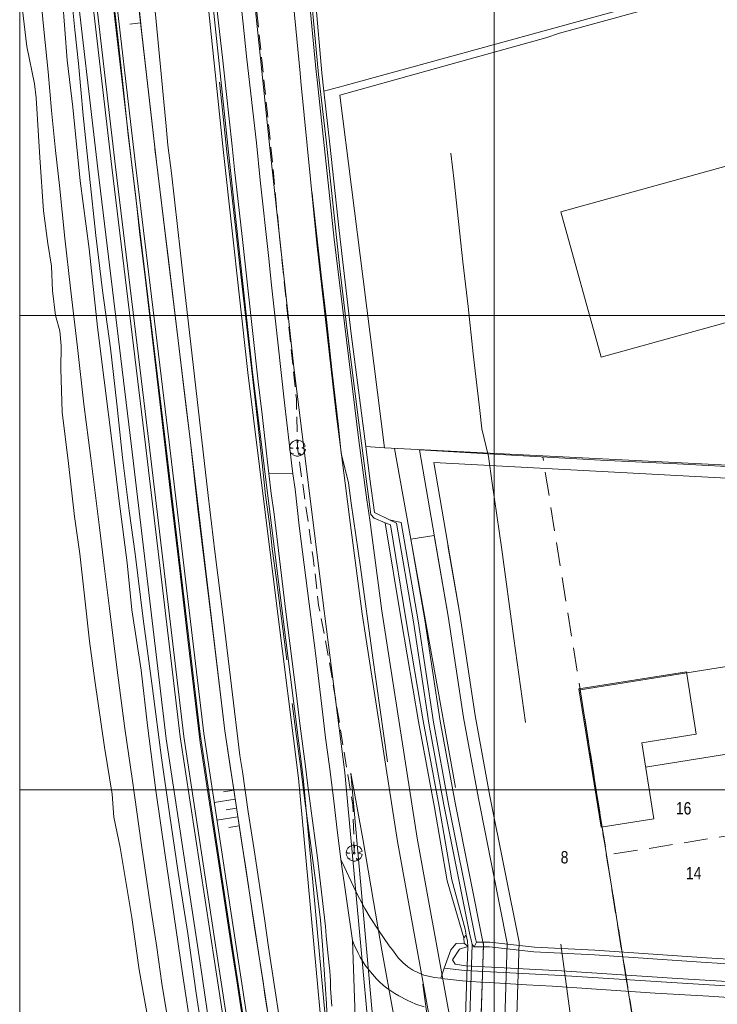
# Model space of a CAD drawing. Header units: metres. Extents: x 102313 to 104557, y 415820 to 422103.
# Tile 60 of 256: x 102600 to 102747, y 419455 to 419662. Entities that reach past the tile are written whole.
import ezdxf
from ezdxf.enums import TextEntityAlignment as Align

# ---------------------------------------------------------------- set-up
doc = ezdxf.new("R2010")
doc.units = ezdxf.units.M
doc.header["$MEASUREMENT"] = 0
for name, pattern in [('( Dashed )', [0.75, 0.5, -0.25]), ('DGN Style 2', [121.043411, 72.626047, -48.417365]), ('DGN Style 3', [169.460776, 121.043411, -48.417365]), ('DGN Style 4', [193.790502, 96.834729, -48.417365, 0.121043, -48.417365]), ('HIDDEN2', [4.7625, 3.175, -1.5875])]:
    doc.linetypes.add(name, pattern=pattern)
for name, color, linetype, lineweight in [('00-Beschermingszone binnenzijde', 41, 'Continuous', 0), ('00-Bouwgrens', 1, 'Continuous', 0), ('00-Coordinaten', 7, 'Continuous', 0), ('00-kavel', 52, 'Continuous', 0), ('00-Scheidingslijn- bh Saffier', 1, 'Continuous', 0), ('00-Taludlijn', 3, 'DGN Style 2', 0), ('00-tekst26', 7, 'Continuous', 0), ('00-Uitgiftegrens', 6, 'Continuous', 0), ('00-Water', 4, 'Continuous', 0), ('Hek', 30, 'DGN Style 4', 0), ('Hoofdgebouw', 1, 'Continuous', 0), ('N-BEPLANTING VERWIJDEREN', 104, 'Continuous', 0), ('N-ONTWERP', 2, 'Continuous', 0), ('N-ONTWERP-FIETSPAD', 30, 'Continuous', 0), ('N-ONTWERP-TALUD', 3, 'Continuous', 0), ('N-ONTWERP-WEG', 30, 'Continuous', 0), ('Oever_slootkant', 92, 'Continuous', 0), ('Rijbaan', 7, 'Continuous', 0), ('Terrein_groenvoorziening', 3, 'Continuous', 0), ('Terrein_onbegroeid', 94, 'Continuous', 0), ('Terrein_weiland', 3, 'Continuous', 0), ('water', 2, 'Continuous', 0), ('Wegmarkering', 7, 'DGN Style 2', 0)]:
    doc.layers.add(name, color=color, linetype=linetype, lineweight=lineweight)
doc.styles.add('Style-WORKING', font='WORKING.shx')

# ---------------------------------------------------------------- blocks, each defined once
blk = doc.blocks.new('SBMK')
at = {"color": 0, "flags": 128}
for points in [[(-13.9, 9.6), (-11.1, 9), (-12.1, 11.8)], [(-1.8, 16.8), (0, 9.2), (1.6, 16.8)], [(16.8, 0.4), (11.4, -0.7), (16.8, -1.2)], [(-15, -7.8), (-10.4, -4.4), (-15.9, -5.8)], [(4.2, -16.3), (0.6, -8.8), (-3.2, -16.6)]]:
    blk.add_lwpolyline(points, dxfattribs=at)
blk.add_lwpolyline([(-1.9, 0, 1), (1.8, 0, 1), (-1.9, 0)], format="xyb", dxfattribs=at)
at = {"color": 0}
for start, end in [(145.4075, 200.2477), (95.8899, 135.5711), (1.3252, 84.4398), (207.5009, 259.3455), (284.6649, 356.0474)]:
    blk.add_arc((0, 0), 16.9, start, end, dxfattribs=at)

msp = doc.modelspace()

# ---------------------------------------------------------------- linework, layer by layer
at = {"layer": '00-Beschermingszone binnenzijde', "linetype": 'DGN Style 3', "flags": 128}
msp.add_lwpolyline([(102644.854, 420019.69), (102645.173, 420023.206), (102645.847, 420027.05), (102647.422, 420032.669), (102671.307, 420150.273), (102674.341, 420161.912), (102674.149, 420165.528), (102674.063, 420168.714), (102674.065, 420174.727), (102674.658, 420181.775), (102675.043, 420184.864), (102675.311, 420186.596), (102675.666, 420189.693), (102676.377, 420193.111), (102677.025, 420196.703), (102678.83, 420202.966), (102681.122, 420211.251), (102681.5, 420212.448), (102681.933, 420213.341), (102682.285, 420213.765), (102682.754, 420214.147), (102683.287, 420214.426), (102683.865, 420214.594), (102684.503, 420214.647), (102685.402, 420214.715), (102685.836, 420219.061), (102684.533, 420219.366), (102684.189, 420219.545), (102683.9, 420219.805), (102683.682, 420220.13), (102683.551, 420220.498), (102683.333, 420222.745), (102683.198, 420223.758), (102685.631, 420228.566), (102691.351, 420227.17), (102716.166, 420220.852), (102712.748, 420186.701), (102705.573, 420186.157), (102705.316, 420184.923), (102705.049, 420182.594), (102704.758, 420180.712), (102704.502, 420178.658), (102704.065, 420173.463), (102704.063, 420169.116), (102704.128, 420166.727), (102704.545, 420158.849), (102700.544, 420143.499), (102676.604, 420025.626), (102675.138, 420020.394), (102674.945, 420019.297), (102675.34, 420013.32), (102676.135, 420001.195), (102677.636, 419993.13), (102679.186, 419983.835), (102680.252, 419976.214), (102680.114, 419972.658), (102680.205, 419968.375), (102680.342, 419965.521), (102680.754, 419958.175), (102681.136, 419953.214), (102681.957, 419945.826), (102683.041, 419937.572), (102684.054, 419927.345), (102684.274, 419923.806), (102684.623, 419915.724), (102684.859, 419902.964), (102684.845, 419899.786), (102684.812, 419897.708), (102684.696, 419895.257), (102684.716, 419892.427), (102684.34, 419886.764), (102683.989, 419882.29), (102683.613, 419878.229), (102683.115, 419874.155), (102681.291, 419857.602), (102680.735, 419851.881), (102680.059, 419843.707), (102678.031, 419814.15), (102678.812, 419799.899), (102678.125, 419797.626), (102678.794, 419779.932), (102679.15, 419772.025), (102679.51, 419766.527), (102679.772, 419760.537), (102680.255, 419754.038), (102682.283, 419720.512), (102683.705, 419703.802), (102684.272, 419691.716), (102685.027, 419684.945), (102686.162, 419675.507), (102688.894, 419651.771), (102689.917, 419642.546), (102691.553, 419628.331), (102693.444, 419611.332), (102694.565, 419601.882), (102695.622, 419591.913), (102696.991, 419579.964), (102697.408, 419576.131), (102698.805, 419570.27), (102699.573, 419564.654), (102701.541, 419551.142), (102704.13, 419531.912), (102706.757, 419513.327), (102707.817, 419513.471), (102715.997, 419453.382), (102718.718, 419435.599), (102722.857, 419409.807), (102735.607, 419350.747), (102742.804, 419309.851), (102737.67, 419310.391), (102739.346, 419302.081), (102741.222, 419292.129), (102743.626, 419279.84), (102743.035, 419276.916), (102743.083, 419276.359), (102743.231, 419272.666), (102744.124, 419268.485), (102745.217, 419261.751), (102745.695, 419259.259), (102723.017, 419254.957), (102716.243, 419253.55), (102715.673, 419256.525), (102714.631, 419262.944), (102713.234, 419269.482), (102713.244, 419271.738), (102713.135, 419274.469), (102713.022, 419275.777), (102712.919, 419279.34), (102713.039, 419279.934), (102711.76, 419286.471), (102709.901, 419296.336), (102706.759, 419311.907), (102705.592, 419316.901), (102703.849, 419326.29), (102701.522, 419337.701), (102701.333, 419338.155), (102701.131, 419338.963), (102701.088, 419339.795), (102701.206, 419340.62), (102701.477, 419341.406), (102701.895, 419342.128), (102702.44, 419342.755), (102703.097, 419343.268), (102703.839, 419343.644), (102704.64, 419343.873), (102705.471, 419343.944), (102706.36, 419343.85), (102706.161, 419344.98), (102693.363, 419404.261), (102689.08, 419430.954), (102686.305, 419449.089), (102682.138, 419479.698), (102681.182, 419479.568), (102679.249, 419493.587), (102678.342, 419500), (102674.411, 419527.812), (102671.831, 419546.978), (102669.867, 419560.46), (102669.281, 419564.747), (102667.788, 419571.01), (102667.176, 419576.634), (102665.802, 419588.625), (102664.752, 419598.534), (102663.64, 419607.906), (102661.743, 419624.957), (102660.106, 419639.179), (102659.084, 419648.403), (102656.367, 419672.001), (102655.226, 419681.492), (102654.35, 419689.348), (102653.764, 419701.826), (102652.359, 419718.335), (102650.323, 419752.019), (102649.82, 419758.768), (102649.553, 419764.893), (102649.195, 419770.37), (102648.819, 419778.689), (102648.055, 419798.892), (102648.096, 419800.977), (102648.053, 419801.338), (102648.096, 419801.971), (102648.568, 419803.531), (102647.975, 419814.357), (102650.144, 419845.971), (102650.855, 419854.566), (102651.45, 419860.695), (102653.315, 419877.618), (102653.781, 419881.432), (102654.097, 419884.845), (102654.417, 419888.931), (102654.709, 419893.317), (102654.691, 419895.856), (102654.823, 419898.654), (102654.846, 419900.094), (102654.858, 419902.754), (102654.635, 419914.799), (102654.314, 419922.231), (102654.146, 419924.938), (102653.235, 419934.139), (102652.174, 419942.215), (102651.264, 419950.405), (102650.819, 419956.181), (102650.382, 419963.964), (102650.22, 419967.34), (102650.101, 419972.92), (102650.171, 419974.707), (102649.53, 419979.289), (102648.091, 419987.918), (102646.316, 419997.455), (102645.404, 420011.356), (102644.854, 420019.69)], close=True, dxfattribs=at)
at = {"layer": '00-Bouwgrens'}
for p, q in [((102771.626, 419564.503), (102687.265, 419568.992)), ((102988.842, 419564.336), (102718.109, 419521.125)), ((102980.782, 419544.538), (102731.931, 419504.819)), ((102717.868, 419521.299), (102740.522, 419524.915)), ((102740.522, 419524.915), (102742.624, 419511.741)), ((102722.544, 419492.131), (102717.868, 419521.299)), ((102718.109, 419521.125), (102735.534, 419411.947)), ((102742.624, 419511.741), (102731.12, 419509.905)), ((102731.12, 419509.905), (102733.673, 419493.908)), ((102733.673, 419493.908), (102722.544, 419492.131)), ((102704.666, 419449.463), (102705.279, 419467.876)), ((102704.666, 419449.463), (102705.279, 419467.876))]:
    msp.add_line(p, q, dxfattribs=at)
at = {"layer": '00-Bouwgrens', "flags": 128}
for points in [[(102705.279, 419467.876), (102699.136, 419498.689), (102696.031, 419515.708), (102692.777, 419537.042), (102687.265, 419568.992)], [(102705.279, 419467.876), (102699.136, 419498.689), (102696.031, 419515.708), (102692.777, 419537.042), (102690.274, 419551.551)]]:
    msp.add_lwpolyline(points, dxfattribs=at)
at = {"layer": '00-Coordinaten'}
for p, q in [((102600, 420000), (102600, 417600)), ((102700, 420000), (102700, 417600)), ((104100, 419600), (102600, 419600)), ((104100, 419500), (102600, 419500))]:
    msp.add_line(p, q, dxfattribs=at)
at = {"layer": '00-kavel', "flags": 128}
msp.add_lwpolyline([(102754.243, 419567.909), (102738.559, 419568.714), (102722.414, 419569.543), (102699.947, 419570.795), (102684.266, 419571.668), (102690.31, 419536.641), (102693.565, 419515.295), (102696.68, 419498.221), (102702.771, 419467.67), (102702.158, 419449.257)], dxfattribs=at)
at = {"layer": '00-Scheidingslijn- bh Saffier', "linetype": '( Dashed )', "ltscale": 10}
for p, q in [((102736.516, 419406.52), (102710.272, 419570.161)), ((102736.516, 419406.52), (102712.723, 419554.882)), ((102736.256, 419407.423), (102722.951, 419490.785)), ((102752.413, 419490.853), (102723.729, 419486.253))]:
    msp.add_line(p, q, dxfattribs=at)
at = {"layer": '00-Taludlijn'}
for p, q in [((102679.035, 419571.964), (102697.766, 419467.603)), ((102697.766, 419467.603), (102697.129, 419448.472))]:
    msp.add_line(p, q, dxfattribs=at)
at = {"layer": '00-Uitgiftegrens', "flags": 128}
msp.add_lwpolyline([(102704.23, 419414.567), (102698.981, 419439.646), (102697.141, 419448.844), (102697.755, 419467.259), (102691.769, 419497.283), (102688.633, 419514.469), (102685.374, 419535.839), (102682.434, 419552.877), (102687.372, 419553.665), (102690.31, 419536.641), (102693.565, 419515.295), (102696.68, 419498.221), (102702.771, 419467.67), (102702.158, 419449.257), (102703.88, 419440.648), (102709.114, 419415.64), (102713.115, 419398.242), (102708.166, 419397.452), (102704.23, 419414.567)], close=True, dxfattribs=at)
at = {"layer": '00-Water'}
for p, q in [((102695.359, 419467.429), (102694.73, 419448.552)), ((102694.486, 419466.971), (102693.923, 419450.091))]:
    msp.add_line(p, q, dxfattribs=at)
at = {"layer": 'Hek', "flags": 128}
for points in [[(102652.984, 419552.981), (102652.631, 419556.064), (102651.84, 419562.135), (102651.095, 419568.916), (102650.206, 419577.343), (102648.832, 419588.979), (102646.319, 419611.061), (102645.648, 419617.34), (102644.304, 419629.185), (102643.66, 419634.542), (102642.64, 419644.63), (102639.339, 419674.152), (102637.88, 419687.96), (102637.033, 419695.549), (102636.435, 419700), (102635.97, 419704.324), (102635.323, 419711.914), (102634.884, 419719.414), (102633.384, 419741.2), (102632.529, 419754.831), (102631.64, 419767.778), (102631.494, 419774.414), (102631.21, 419783.163), (102630.867, 419798.041), (102630.845, 419805.836), (102630.971, 419813.215), (102631.455, 419821.007), (102631.998, 419828.503), (102632.538, 419835.373), (102634.135, 419851.61), (102635.636, 419866.42), (102636.326, 419873.646), (102637.524, 419887.565), (102637.823, 419893.752), (102637.976, 419900.803), (102637.981, 419907.795), (102637.804, 419914.282), (102637.565, 419920.055), (102637.151, 419926.573), (102635.818, 419939.939), (102635.167, 419946.815), (102634.074, 419958.998)], [(102656.318, 419527.437), (102654.154, 419544.309), (102653.227, 419550.854), (102652.984, 419552.981)], [(102665.115, 419421.792), (102665.04, 419428.487), (102664.905, 419449.433), (102664.649, 419454.879), (102663.841, 419467.287), (102663.376, 419472.525), (102662.616, 419478.834), (102660.916, 419491.423), (102660.096, 419497.673), (102659.248, 419504.488), (102658.193, 419512.345), (102656.318, 419527.437)]]:
    msp.add_lwpolyline(points, dxfattribs=at)
at = {"layer": 'Hoofdgebouw', "flags": 128}
msp.add_lwpolyline([(102864.713, 419627.352), (102866.066, 419629.732), (102865.823, 419630.728), (102868.976, 419631.604), (102880.958, 419634.919), (102880.769, 419635.524), (102879.392, 419635.195), (102875.699, 419648.626), (102877.066, 419648.99), (102871.103, 419670.428), (102851.763, 419665.085), (102853.078, 419660.314), (102714.058, 419621.853), (102722.547, 419591.232), (102861.574, 419629.712), (102862.727, 419625.542), (102863.342, 419625.72), (102863.187, 419626.281)], dxfattribs=at)
at = {"layer": 'N-BEPLANTING VERWIJDEREN', "linetype": 'HIDDEN2', "flags": 128}
msp.add_lwpolyline([(102641.371, 419787.425), (102642.202, 419763.638), (102642.955, 419752.488), (102643.859, 419741.79), (102644.539, 419732.05), (102645.216, 419719.468), (102647.218, 419694.267), (102648.122, 419681.536), (102652.936, 419635.85), (102654.818, 419615.961), (102658.333, 419582.447), (102658.558, 419572.051), (102661.871, 419548.923), (102662.999, 419538.942), (102665.258, 419527.265), (102670.224, 419496.773), (102670.525, 419486.678)], dxfattribs=at)
at = {"layer": 'N-ONTWERP', "ltscale": 0.1, "flags": 128}
for points in [[(102655.184, 419434.419), (102650.566, 419464.429), (102643.257, 419512.466), (102635.947, 419573.861), (102628.868, 419632.4), (102623.9, 419675.255), (102619.716, 419714.549), (102617.816, 419739.7), (102616.457, 419765.859), (102616.088, 419781.541), (102615.802, 419802.102), (102616.219, 419820.398), (102617.287, 419838.036), (102618.682, 419855.465), (102620.114, 419868.43), (102622.045, 419883.336), (102622.723, 419896.861), (102622.79, 419910.339), (102621.995, 419930.218), (102619.785, 419946.89), (102618.172, 419959.324), (102616.188, 419976.341), (102615.308, 419991.134)], [(102653.869, 419413.376), (102646.118, 419463.748), (102638.797, 419511.861), (102631.479, 419573.325), (102624.399, 419631.871), (102619.428, 419674.758), (102615.234, 419714.141), (102613.325, 419739.414), (102611.96, 419765.689), (102611.589, 419781.457), (102611.301, 419802.122), (102611.722, 419820.585), (102612.798, 419838.352), (102614.202, 419855.892), (102615.651, 419869.015), (102617.554, 419883.735), (102618.223, 419896.932), (102618.29, 419910.26), (102617.507, 419929.832), (102615.323, 419946.305), (102613.706, 419958.774), (102611.02, 419975.8), (102608.79, 419985.861)], [(102634.022, 419960.655), (102634.976, 419947.502), (102636.485, 419931.36), (102637.424, 419917.735), (102637.613, 419900.46), (102636.356, 419882.685), (102634.288, 419863.219), (102632.22, 419844.927), (102630.827, 419830.505), (102629.81, 419810.094), (102630.043, 419790.697), (102630.828, 419772.022), (102632.593, 419744.806), (102634.565, 419719.043), (102637.264, 419689.022), (102642.987, 419634.34), (102648.078, 419587.971), (102654.21, 419538.717), (102658.776, 419502.506)], [(102659.26, 419649.359), (102659.092, 419651.058), (102655.407, 419689.526), (102653.268, 419712.4), (102651.49, 419735.608), (102650.371, 419751.569), (102649.129, 419771.714), (102648.262, 419787.201), (102647.759, 419798.229), (102647.484, 419808.349), (102647.577, 419816.655)], [(102662.693, 419649.7), (102662.526, 419651.393), (102658.842, 419689.851), (102656.706, 419712.692), (102654.931, 419735.86), (102653.814, 419751.796), (102652.573, 419771.917), (102651.708, 419787.376), (102651.207, 419798.355), (102650.934, 419808.377), (102651.027, 419816.616)], [(102606.279, 419728.986), (102607.266, 419713.416), (102611.476, 419673.873), (102616.455, 419630.93), (102623.536, 419572.372), (102630.869, 419510.786), (102638.21, 419462.538), (102642.514, 419432.76)], [(102678.792, 419452.763), (102676.331, 419466.191), (102674.598, 419476.454), (102672.359, 419489.716), (102669.812, 419503.526)]]:
    msp.add_lwpolyline(points, dxfattribs=at)
at = {"layer": 'N-ONTWERP', "ltscale": 0.01, "flags": 128}
for points in [[(102655.184, 419434.419), (102650.566, 419464.429), (102643.257, 419512.466), (102635.947, 419573.861), (102628.868, 419632.4), (102623.9, 419675.255), (102619.716, 419714.549), (102617.816, 419739.7), (102616.457, 419765.859), (102616.088, 419781.541), (102615.802, 419802.102), (102616.219, 419820.398), (102617.287, 419838.036), (102618.682, 419855.465), (102620.114, 419868.43), (102622.045, 419883.336), (102622.723, 419896.861), (102622.79, 419910.339), (102621.995, 419930.218), (102619.785, 419946.89), (102618.172, 419959.324), (102616.188, 419976.341), (102615.308, 419991.134)], [(102653.869, 419413.376), (102646.118, 419463.748), (102638.797, 419511.861), (102631.479, 419573.325), (102624.399, 419631.871), (102619.428, 419674.758), (102615.234, 419714.141), (102613.325, 419739.414), (102611.96, 419765.689), (102611.589, 419781.457), (102611.301, 419802.122), (102611.722, 419820.585), (102612.798, 419838.352), (102614.202, 419855.892), (102615.651, 419869.015), (102617.554, 419883.735), (102618.223, 419896.932), (102618.29, 419910.26), (102617.507, 419929.832), (102615.323, 419946.305), (102613.706, 419958.774), (102611.02, 419975.8), (102608.79, 419985.861)], [(102634.022, 419960.655), (102634.976, 419947.502), (102636.485, 419931.36), (102637.424, 419917.735), (102637.613, 419900.46), (102636.356, 419882.685), (102634.288, 419863.219), (102632.22, 419844.927), (102630.827, 419830.505), (102629.81, 419810.094), (102630.043, 419790.697), (102630.828, 419772.022), (102632.593, 419744.806), (102634.565, 419719.043), (102637.264, 419689.022), (102642.987, 419634.34), (102648.078, 419587.971), (102654.21, 419538.717), (102658.776, 419502.506)], [(102659.26, 419649.359), (102659.092, 419651.058), (102655.407, 419689.526), (102653.268, 419712.4), (102651.49, 419735.608), (102650.371, 419751.569), (102649.129, 419771.714), (102648.262, 419787.201), (102647.759, 419798.229), (102647.484, 419808.349), (102647.577, 419816.655)], [(102662.693, 419649.7), (102662.526, 419651.393), (102658.842, 419689.851), (102656.706, 419712.692), (102654.931, 419735.86), (102653.814, 419751.796), (102652.573, 419771.917), (102651.708, 419787.376), (102651.207, 419798.355), (102650.934, 419808.377), (102651.027, 419816.616)], [(102606.279, 419728.986), (102607.266, 419713.416), (102611.476, 419673.873), (102616.455, 419630.93), (102623.536, 419572.372), (102630.869, 419510.786), (102638.21, 419462.538), (102642.514, 419432.76)], [(102678.792, 419452.763), (102676.331, 419466.191), (102674.598, 419476.454), (102672.359, 419489.716), (102669.812, 419503.526)]]:
    msp.add_lwpolyline(points, dxfattribs=at)
at = {"layer": 'N-ONTWERP', "ltscale": 0.1, "flags": 128}
for points in [[(102614.458, 419674.205), (102619.434, 419631.283), (102626.515, 419572.729), (102633.842, 419511.19), (102641.175, 419462.992), (102648.927, 419412.616, 0.0440912), (102653.125, 419395.521), (102663.624, 419364.764, -0.0803752), (102666.249, 419349.334), (102666.452, 419324.383)], [(102659.26, 419649.359), (102662.618, 419615.255), (102666.697, 419579.339), (102668.588, 419564.659), (102669.666, 419556.357), (102672.165, 419537.155), (102679.634, 419489.152), (102686.17, 419453.114), (102689.263, 419437.656), (102694.541, 419412.439), (102699.854, 419389.335, 0.2018424), (102702.122, 419386.188), (102707.135, 419383.127)], [(102662.693, 419649.7), (102666.253, 419616.098), (102671.456, 419573.648), (102673.157, 419561.152), (102673.823, 419556.957), (102676.323, 419537.749), (102683.776, 419489.85), (102690.296, 419453.9), (102693.378, 419438.499), (102698.643, 419413.34), (102704.868, 419386.274, 0.3973212), (102710.577, 419382.465), (102720.645, 419384.173)], [(102683.214, 419377.088), (102679.758, 419398.049, -0.0178115), (102678.041, 419411.415), (102669.812, 419503.526)], [(102673.455, 419369.887), (102669.102, 419396.292, -0.0178115), (102667.287, 419410.421), (102658.776, 419502.506)]]:
    msp.add_lwpolyline(points, format="xyb", dxfattribs=at)
at = {"layer": 'N-ONTWERP', "ltscale": 0.01, "flags": 128}
for points in [[(102614.458, 419674.205), (102619.434, 419631.283), (102626.515, 419572.729), (102633.842, 419511.19), (102641.175, 419462.992), (102648.927, 419412.616, 0.0440912), (102653.125, 419395.521), (102663.624, 419364.764, -0.0803752), (102666.249, 419349.334), (102666.452, 419324.383)], [(102659.26, 419649.359), (102662.618, 419615.255), (102666.697, 419579.339), (102668.588, 419564.659), (102669.666, 419556.357), (102672.165, 419537.155), (102679.634, 419489.152), (102686.17, 419453.114), (102689.263, 419437.656), (102694.541, 419412.439), (102699.854, 419389.335, 0.2018424), (102702.122, 419386.188), (102707.135, 419383.127)], [(102662.693, 419649.7), (102666.253, 419616.098), (102671.456, 419573.648), (102673.157, 419561.152), (102673.823, 419556.957), (102676.323, 419537.749), (102683.776, 419489.85), (102690.296, 419453.9), (102693.378, 419438.499), (102698.643, 419413.34), (102704.868, 419386.274, 0.3973212), (102710.577, 419382.465), (102720.645, 419384.173)], [(102683.214, 419377.088), (102679.758, 419398.049, -0.0178115), (102678.041, 419411.415), (102669.812, 419503.526)], [(102673.455, 419369.887), (102669.102, 419396.292, -0.0178115), (102667.287, 419410.421), (102658.776, 419502.506)]]:
    msp.add_lwpolyline(points, format="xyb", dxfattribs=at)
at = {"layer": 'N-ONTWERP-FIETSPAD', "ltscale": 0.1, "flags": 128}
for points in [[(102615.204, 419674.288), (102620.179, 419631.371), (102627.259, 419572.819), (102634.585, 419511.29), (102641.917, 419463.106), (102649.669, 419412.73)], [(102615.204, 419674.288), (102620.179, 419631.371), (102627.259, 419572.819), (102634.585, 419511.29), (102641.917, 419463.106), (102649.669, 419412.73)], [(102618.682, 419674.675), (102623.654, 419631.783), (102630.734, 419573.236), (102638.054, 419511.761), (102645.376, 419463.635), (102653.128, 419413.262)], [(102618.682, 419674.675), (102623.654, 419631.783), (102630.734, 419573.236), (102638.054, 419511.761), (102645.376, 419463.635), (102653.128, 419413.262)]]:
    msp.add_lwpolyline(points, dxfattribs=at)
at = {"layer": 'N-ONTWERP-TALUD', "ltscale": 0.1}
for p, q in [((102625.472, 419661.699), (102623.237, 419661.439)), ((102645.138, 419499.927), (102642.929, 419499.575)), ((102645.423, 419498.056), (102641.004, 419497.358)), ((102645.993, 419494.313), (102641.571, 419493.63)), ((102645.708, 419496.184), (102643.498, 419495.839)), ((102646.278, 419492.441), (102644.066, 419492.104))]:
    msp.add_line(p, q, dxfattribs=at)
at = {"layer": 'N-ONTWERP-WEG', "ltscale": 0.1, "flags": 128}
for points in [[(102635.02, 419960.709), (102635.972, 419947.584), (102637.482, 419931.441), (102638.424, 419917.775), (102638.613, 419900.431), (102637.353, 419882.597), (102635.282, 419863.11), (102633.214, 419844.822), (102631.824, 419830.432), (102630.81, 419810.075), (102631.042, 419790.724), (102631.826, 419772.075), (102633.59, 419744.876), (102635.562, 419719.126), (102638.259, 419689.119), (102643.982, 419634.447), (102649.071, 419588.088), (102655.202, 419538.841), (102659.772, 419502.598)], [(102643.807, 419961.181), (102644.743, 419948.312), (102646.254, 419932.153), (102647.22, 419918.125), (102647.416, 419900.168), (102646.12, 419881.822), (102644.03, 419862.15), (102641.967, 419843.905), (102640.603, 419829.79), (102639.613, 419809.909), (102639.84, 419790.962), (102640.615, 419772.545), (102642.368, 419745.497), (102644.331, 419719.856), (102647.018, 419689.971), (102652.732, 419635.385), (102657.812, 419589.111), (102663.934, 419539.935), (102668.503, 419503.699)]]:
    msp.add_lwpolyline(points, dxfattribs=at)
at = {"layer": 'N-ONTWERP-WEG', "ltscale": 0.01, "flags": 128}
for points in [[(102635.02, 419960.709), (102635.972, 419947.584), (102637.482, 419931.441), (102638.424, 419917.775), (102638.613, 419900.431), (102637.353, 419882.597), (102635.282, 419863.11), (102633.214, 419844.822), (102631.824, 419830.432), (102630.81, 419810.075), (102631.042, 419790.724), (102631.826, 419772.075), (102633.59, 419744.876), (102635.562, 419719.126), (102638.259, 419689.119), (102643.982, 419634.447), (102649.071, 419588.088), (102655.202, 419538.841), (102659.772, 419502.598)], [(102643.807, 419961.181), (102644.743, 419948.312), (102646.254, 419932.153), (102647.22, 419918.125), (102647.416, 419900.168), (102646.12, 419881.822), (102644.03, 419862.15), (102641.967, 419843.905), (102640.603, 419829.79), (102639.613, 419809.909), (102639.84, 419790.962), (102640.615, 419772.545), (102642.368, 419745.497), (102644.331, 419719.856), (102647.018, 419689.971), (102652.732, 419635.385), (102657.812, 419589.111), (102663.934, 419539.935), (102668.503, 419503.699)]]:
    msp.add_lwpolyline(points, dxfattribs=at)
at = {"layer": 'N-ONTWERP-WEG', "ltscale": 0.1, "flags": 128}
for points in [[(102673.29, 419377.038), (102670.088, 419396.455, -0.0178115), (102668.282, 419410.513), (102659.772, 419502.598)], [(102682.227, 419376.925), (102678.771, 419397.887, -0.0178115), (102677.045, 419411.323), (102668.503, 419503.699)]]:
    msp.add_lwpolyline(points, format="xyb", dxfattribs=at)
at = {"layer": 'N-ONTWERP-WEG', "ltscale": 0.01, "flags": 128}
for points in [[(102673.29, 419377.038), (102670.088, 419396.455, -0.0178115), (102668.282, 419410.513), (102659.772, 419502.598)], [(102682.227, 419376.925), (102678.771, 419397.887, -0.0178115), (102677.045, 419411.323), (102668.503, 419503.699)]]:
    msp.add_lwpolyline(points, format="xyb", dxfattribs=at)
at = {"layer": 'Oever_slootkant', "flags": 128}
for points in [[(102693.598, 419468.85), (102690.088, 419480.851), (102687.432, 419496.309), (102684.067, 419514.426), (102680.499, 419535.474), (102677.044, 419556.322)], [(102694.146, 419469.383), (102693.598, 419468.85)], [(102689.473, 419462.463), (102690.885, 419466.301), (102692.025, 419467.618), (102693.685, 419467.678)], [(102693.685, 419467.678), (102693.598, 419468.85)], [(102694.486, 419466.971), (102693.685, 419467.678)], [(102696.268, 419467.895), (102695.823, 419466.907)], [(102689.473, 419462.463), (102693.849, 419461.945), (102714.123, 419460.901), (102737.48, 419459.374), (102771.325, 419457.293)]]:
    msp.add_lwpolyline(points, dxfattribs=at)
at = {"layer": 'Rijbaan', "flags": 128}
for points in [[(102644.919, 419681.698), (102647.108, 419661.52), (102647.808, 419654.646), (102649.357, 419641.224), (102649.882, 419636.403), (102650.669, 419628.547), (102652.451, 419612.625), (102653.093, 419606.376), (102654.436, 419594.353), (102655.808, 419581.615), (102657.269, 419568.967), (102657.588, 419566.654)], [(102652.542, 419566.685), (102652.266, 419569.07), (102651.102, 419579.126), (102650.254, 419586.06), (102649.028, 419597.458), (102646.866, 419616.683), (102646.078, 419624.064), (102645.259, 419630.789), (102644.793, 419635.729), (102643.508, 419647.217), (102642.749, 419654.389), (102641.96, 419661.055), (102641.143, 419668.733)], [(102657.588, 419566.654), (102652.542, 419566.685)], [(102665.778, 419454.43), (102665.548, 419458.15), (102665.522, 419459.727), (102665.435, 419460.828), (102665.407, 419461.78), (102664.969, 419465.649), (102664.619, 419469.279), (102664.474, 419471.214), (102663.422, 419480.261), (102662.749, 419485.677), (102660.786, 419500.29), (102660.172, 419505.528), (102659.118, 419513.444), (102658.269, 419520.498), (102656.103, 419537.521), (102653.617, 419558.115), (102653.031, 419562.46), (102652.542, 419566.685)], [(102657.588, 419566.654), (102658.032, 419563.432), (102658.908, 419555.694), (102662.421, 419528.284), (102663.941, 419515.249), (102664.468, 419510.993), (102665.318, 419504.952), (102666.137, 419498.256), (102666.839, 419492.185), (102667.717, 419485.339)], [(102667.717, 419485.339), (102670.181, 419468.226)]]:
    msp.add_lwpolyline(points, dxfattribs=at)
at = {"layer": 'Terrein_groenvoorziening', "flags": 128}
for points in [[(102858.264, 419700.971), (102855.14, 419700.205), (102797.833, 419684.078), (102797.83, 419684.077), (102668.332, 419648.445), (102667.316, 419648.165), (102667.301, 419648.161), (102664.098, 419647.28)], [(102855.522, 419698.754), (102855.453, 419698.681), (102823.684, 419690.013), (102757.199, 419671.458), (102713.751, 419659.491), (102710.881, 419658.568), (102690.656, 419652.918), (102667.507, 419646.445), (102672.425, 419607.691), (102676.879, 419572.08)], [(102688.754, 419460.298), (102689.473, 419462.463)]]:
    msp.add_lwpolyline(points, dxfattribs=at)
at = {"layer": 'Terrein_onbegroeid', "flags": 128}
for points in [[(102609.153, 419690.693), (102610.5, 419673.076), (102611.019, 419666.644), (102611.627, 419660.215), (102612.401, 419653.095), (102613.403, 419642.149), (102614.729, 419629.405), (102616.048, 419616.848), (102617.48, 419605.269), (102619.137, 419593.112), (102620.484, 419581.359), (102621.65, 419570.085), (102623.042, 419558.834), (102624.354, 419549.754), (102626.06, 419536.097), (102627.985, 419521.403), (102629.918, 419506.794), (102631.588, 419495.047), (102633.431, 419482.629), (102635.413, 419469.762), (102637.183, 419457.138), (102639.551, 419441.928)], [(102632.826, 419440.956), (102632.503, 419443.381), (102631.329, 419451.083), (102629.978, 419459.231), (102628.873, 419466.75), (102627.591, 419475.432), (102625.578, 419488.828), (102623.756, 419501.939), (102622.137, 419512.942), (102620.492, 419525.795), (102618.898, 419538.257), (102617.814, 419547.266), (102616.769, 419555.912), (102614.963, 419569.933), (102613.504, 419581.33), (102612.154, 419593.24), (102610.678, 419605.775), (102609.515, 419616.329), (102608.379, 419627.398), (102607.568, 419634.811), (102606.672, 419643.238), (102605.969, 419651.397), (102605.075, 419660.327), (102603.894, 419672.65)], [(102609.032, 419666.826), (102610.034, 419653.817), (102611.179, 419643.904), (102612.715, 419628.394), (102614.655, 419614.095), (102616.387, 419597.584), (102617.812, 419586.397), (102619.593, 419572.431), (102620.956, 419560.86), (102622.626, 419547.839), (102623.655, 419537.961), (102625.62, 419525.263), (102626.91, 419513.584), (102628.726, 419499.891), (102630.641, 419486.214), (102632.564, 419473.302), (102634.306, 419461.304), (102636.245, 419448.777), (102637.182, 419441.659)], [(102676.879, 419572.08), (102672.952, 419572.366)], [(102771.511, 419567.351), (102676.879, 419572.08)], [(102690.395, 419497.012), (102687.25, 419514.252), (102683.99, 419535.624), (102680.405, 419556.403), (102677.95, 419556.944)], [(102696.268, 419467.895), (102696.11, 419468.63), (102695.42, 419471.806), (102690.395, 419497.012)], [(102898.717, 419490.363), (102890.835, 419479.329), (102873.482, 419456.599), (102872.138, 419456.327), (102852.432, 419458.083), (102821.115, 419459.908), (102795.905, 419461.469), (102767.971, 419463.226), (102744.788, 419464.637)], [(102688.754, 419460.298), (102687.415, 419460.491), (102685.221, 419460.965), (102684.172, 419461.359), (102682.872, 419462.023), (102681.802, 419462.727), (102680.753, 419463.608), (102679.813, 419464.606), (102678.805, 419466.007), (102677.855, 419467.169), (102675.63, 419470.417), (102673.91, 419473.128), (102672.783, 419475.005), (102671.627, 419477.09), (102670.827, 419478.609), (102668.369, 419483.85), (102667.717, 419485.339)], [(102744.788, 419464.637), (102721.252, 419466.221), (102708.484, 419466.837), (102699.119, 419467.9), (102696.268, 419467.895)], [(102874.305, 419448.711), (102871.223, 419448.885), (102840.852, 419450.561), (102820.489, 419451.876), (102794.815, 419453.418), (102768.814, 419455.049), (102757.837, 419455.696), (102745.283, 419456.496), (102733.948, 419457.174), (102712.321, 419458.618), (102706.817, 419458.897), (102698.993, 419459.389), (102697.109, 419459.468), (102693.328, 419459.745), (102689.563, 419460.182), (102688.754, 419460.298)]]:
    msp.add_lwpolyline(points, dxfattribs=at)
at = {"layer": 'Terrein_weiland', "flags": 128}
for points in [[(102625.549, 419695.871), (102630.907, 419639.894), (102631.256, 419635.936), (102631.988, 419630.043), (102633.886, 419613.14), (102634.559, 419607.485), (102639.76, 419562.042), (102641.164, 419550.256), (102642.979, 419535.882), (102644.616, 419521.895), (102646.4, 419507.282), (102646.958, 419503.859), (102648.161, 419495.407), (102649.423, 419487.371), (102651.595, 419472.907), (102652.475, 419466.835), (102656.056, 419443.352), (102657.552, 419433.352), (102659.811, 419417.698), (102660.603, 419412.4), (102662.534, 419400)], [(102618.577, 419676.992), (102620.769, 419657.975), (102621.908, 419647.589), (102622.9, 419638.066), (102624.479, 419624.971), (102625.326, 419617.115), (102626.291, 419609.288), (102628.923, 419587.205), (102631.846, 419562.028), (102633.689, 419546.791), (102635.354, 419532.268), (102638.045, 419509.977), (102642.214, 419483.102), (102644.473, 419467.744), (102645.766, 419459.768), (102649.698, 419433.577), (102650.99, 419425.392), (102653.985, 419405.847), (102654.248, 419404.171), (102655.844, 419400)], [(102628.868, 419632.4), (102628.487, 419635.079), (102628.488, 419635.466), (102627.378, 419645.316), (102626.705, 419650.792), (102625.653, 419660.077), (102625.099, 419665.583)], [(102660.338, 419400), (102657.316, 419419.845), (102656.584, 419425.321), (102653.471, 419445.232), (102652.532, 419451.542), (102651.651, 419456.81), (102651.299, 419459.578), (102650.566, 419464.429), (102649.479, 419471.066), (102648.951, 419474.905), (102647.601, 419484.013), (102646.838, 419488.775), (102645.047, 419500.501), (102644.401, 419504.549), (102643.257, 419512.466), (102640.947, 419531.78), (102638.401, 419552.345), (102637.582, 419559.249), (102635.947, 419573.861), (102635.01, 419581.272), (102631.384, 419611.776), (102630.564, 419617.996), (102628.868, 419632.4)]]:
    msp.add_lwpolyline(points, dxfattribs=at)
at = {"layer": 'water', "flags": 128}
for points in [[(102664.098, 419647.28), (102663.66, 419651.155), (102662.353, 419666.509), (102659.534, 419695.067), (102656.522, 419729.772), (102655.943, 419738.624), (102655.887, 419739.364)], [(102677.044, 419556.322), (102674.692, 419557.304), (102674.014, 419558.081), (102671.45, 419577.922), (102669.024, 419596.876), (102667.506, 419609.832), (102664.599, 419636.951), (102663.016, 419650.802), (102661.571, 419665.936)], [(102627.294, 419450.366), (102625.195, 419462.07), (102623.615, 419473.139), (102621.162, 419487.899), (102619.83, 419494.258), (102619.496, 419499.123), (102617.848, 419509.005), (102615.813, 419523.087), (102614.684, 419531.39), (102613.897, 419538.996), (102612.667, 419549.764), (102611.554, 419557.643), (102610.279, 419568.787), (102608.953, 419579.611), (102608.686, 419588.764), (102608.722, 419593.6), (102608.477, 419596.771), (102607.543, 419600.021), (102606.886, 419605.185), (102606.682, 419610.437), (102605.943, 419615.21), (102605.024, 419622.082), (102604.25, 419633.285), (102603.461, 419645.878), (102603.098, 419648.81), (102601.49, 419656.704), (102600.582, 419664.345)], [(102672.952, 419572.366), (102669.889, 419596.15), (102667.376, 419617.939), (102665.357, 419636.124), (102664.098, 419647.28)], [(102674.777, 419558.478), (102673.829, 419565.553), (102672.952, 419572.366)], [(102677.95, 419556.944), (102674.777, 419558.478)], [(102686.266, 419514.073), (102683.005, 419535.454), (102679.42, 419556.233), (102677.95, 419556.944)], [(102678.133, 419555.867), (102677.044, 419556.322)], [(102685.053, 419514.593), (102681.485, 419535.641), (102678.133, 419555.867)], [(102695.823, 419466.907), (102699.065, 419466.913), (102708.405, 419465.853), (102721.196, 419465.236), (102744.725, 419463.652), (102767.911, 419462.241), (102795.844, 419460.484), (102821.056, 419458.923), (102852.36, 419457.099), (102872.194, 419455.331), (102874.042, 419455.705), (102891.63, 419478.743), (102899.573, 419489.863), (102901.015, 419492.935), (102901.853, 419497.434), (102901.858, 419497.581), (102902.684, 419521.113), (102903.998, 419540.818), (102903.97, 419547.854), (102903.417, 419552.713), (102903.355, 419556.059)], [(102694.146, 419469.383), (102693.875, 419470.675), (102691.074, 419481.02), (102688.418, 419496.478), (102685.053, 419514.593)], [(102695.823, 419466.907), (102695.359, 419467.429), (102695.145, 419468.423), (102694.917, 419469.454), (102694.444, 419471.59), (102689.411, 419496.833), (102686.266, 419514.073)], [(102694.486, 419466.971), (102694.416, 419468.09), (102694.146, 419469.383)], [(102806.923, 419455.841), (102782.117, 419457.608), (102760.658, 419458.921), (102737.542, 419460.346), (102714.18, 419461.874), (102694.024, 419462.911), (102691.801, 419463.247), (102691.222, 419464.203), (102692.725, 419466.463), (102694.486, 419466.971)]]:
    msp.add_lwpolyline(points, dxfattribs=at)
at = {"layer": 'Wegmarkering', "flags": 128}
for points in [[(102670.181, 419468.226), (102670.838, 419449.518)], [(102670.181, 419468.226), (102670.524, 419467.337), (102671.322, 419465.607), (102671.774, 419464.768), (102672.783, 419463.151), (102673.923, 419461.625), (102675.188, 419460.199), (102675.864, 419459.527), (102676.618, 419458.841), (102677.406, 419458.226)], [(102677.406, 419458.226), (102679.053, 419457.092), (102679.909, 419456.576), (102681.68, 419455.648), (102682.592, 419455.238), (102683.52, 419454.865), (102685.229, 419454.289)]]:
    msp.add_lwpolyline(points, dxfattribs=at)

# ---------------------------------------------------------------- block references
at = {"layer": 'N-BEPLANTING VERWIJDEREN', "ltscale": 0.1, "xscale": 0.1, "yscale": 0.1, "zscale": 0.1, "rotation": 90}
for p in [(102658.558, 419572.051), (102670.525, 419486.678)]:
    msp.add_blockref('SBMK', p, dxfattribs=at)

# ---------------------------------------------------------------- texts
at = {"layer": '00-tekst26', "style": 'Style-WORKING', "width": 0.846154}
for s, p in [('16', (102738.312, 419497.426)), ('8', (102714.027, 419487.105)), ('14', (102740.437, 419483.766))]:
    msp.add_text(s, height=2.6, dxfattribs=at).set_placement(p, align=Align.TOP_LEFT)

doc.saveas('drawing.dxf')
